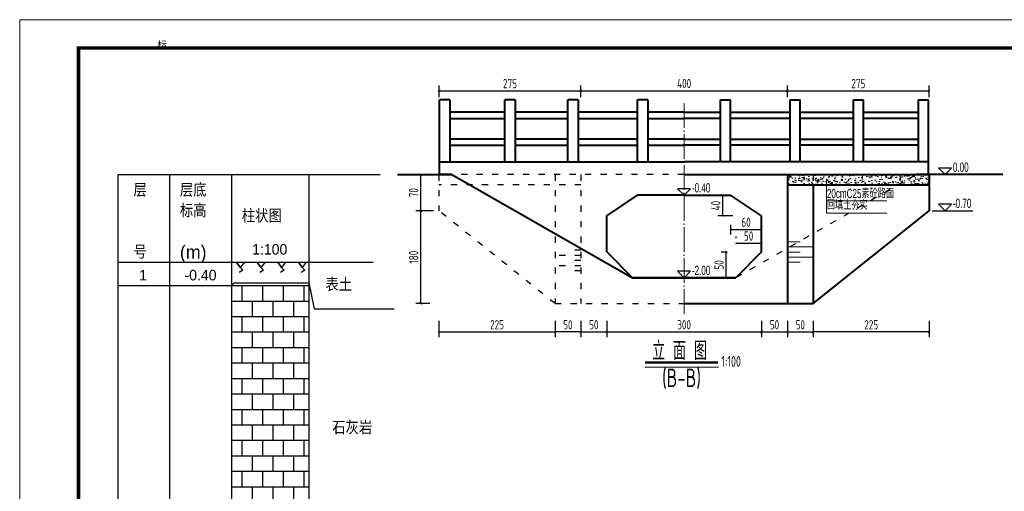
# Model space of a CAD drawing. Header units: inches. Extents: x 97745 to 142261, y 62673 to 100665.
# Tile 14 of 148: x 103884 to 105792, y 69455 to 70369. Entities that reach past the tile are written whole.
import ezdxf
from ezdxf.enums import TextEntityAlignment as Align

# ---------------------------------------------------------------- set-up
doc = ezdxf.new("R2010")
doc.units = ezdxf.units.IN
doc.header["$MEASUREMENT"] = 0
for name, pattern in [('ACAD_ISO03W100', [30, 12, -18]), ('ACAD_ISO04W100', [30, 24, -3, 0, -3]), ('DASHED2', [0.375, 0.25, -0.125])]:
    doc.linetypes.add(name, pattern=pattern)
doc.layers.get('0').update_dxf_attribs({"lineweight": 15})
for name, color, linetype, lineweight in [('00、2粗实线', 1, 'Continuous', 40), ('00、4细实线', 4, 'Continuous', 18), ('05、8号淡显', 8, 'Continuous', 18), ('BM1', 7, 'Continuous', 15), ('中心线', 3, 'ACAD_ISO04W100', 18), ('标注', 3, 'Continuous', 18), ('栏杆', 5, 'Continuous', 40), ('细实线', 4, 'Continuous', 15), ('细线', 7, 'Continuous', 25), ('虚线', 2, 'ACAD_ISO03W100', 25), ('虚线1', 5, 'DASHED2', 20), ('轮廓线', 1, 'Continuous', 40)]:
    doc.layers.add(name, color=color, linetype=linetype, lineweight=lineweight)
for name, color, linetype in [('1', 7, 'Continuous'), ('6', 7, 'Continuous'), ('dim', 4, 'Continuous'), ('断面标高标注', 3, 'Continuous')]:
    doc.layers.add(name, color=color, linetype=linetype)
doc.styles.add('03、he-e', font='hztxt_e.shx', dxfattribs={"width": 0.65, "bigfont": 'hztxt.shx'})
doc.styles.add('HZTXT', font='tssdeng.shx', dxfattribs={"width": 0.75, "bigfont": 'hztxt.shx'})
doc.styles.add('三级钢', font='tssdeng.shx', dxfattribs={"width": 0.7, "height": 30, "bigfont": 'hztxt.shx'})
doc.styles.add('宋体', font='SIMFANG.TTF', dxfattribs={"width": 0.8, "height": 3.5})
doc.styles.add('楷体', font='hztxt_e.shx', dxfattribs={"width": 0.7, "bigfont": 'hztxt.shx'})
doc.dimstyles.new('3', dxfattribs={"dimtxt": 25, "dimasz": 12, "dimexe": 10, "dimexo": 30, "dimgap": 5, "dimtad": 1, "dimdec": 0, "dimzin": 0, "dimdsep": 46, "dimtxsty": 'HZTXT', "dimblk": 'ARCHTICK', "dimcen": 0, "dimclrt": 7, "dimazin": 2, "dimtfac": 1, "dimtdec": 0, "dimtix": 1, "dimtmove": 2, "dimatfit": 3, "dimfxl": 250, "dimtolj": 1, "dimtzin": 0, "dimarcsym": 0})

# ---------------------------------------------------------------- blocks, each defined once
blk = doc.blocks.new('_ArchTick')
at = {"color": 0, "linetype": 'ByBlock', "const_width": 0.15}
blk.add_lwpolyline([(-0.5, -0.5), (0.5, 0.5)], dxfattribs=at)
blk = doc.blocks.new('*D905')
at = {"color": 0, "lineweight": -2}
for p, q in [((104696.7, 70219.1), (104696.7, 70241.4)), ((104971.7, 70219.1), (104971.7, 70241.4)), ((104696.7, 70231.4), (104971.7, 70231.4))]:
    blk.add_line(p, q, dxfattribs=at)
at = {"color": 0, "lineweight": -2, "xscale": 5, "yscale": 5, "zscale": 5, "rotation": 180}
blk.add_blockref('_ArchTick', (104696.7, 70231.4), dxfattribs=at)
at = {"color": 0, "lineweight": -2, "xscale": 5, "yscale": 5, "zscale": 5}
blk.add_blockref('_ArchTick', (104971.7, 70231.4), dxfattribs=at)
at = {"color": 7, "insert": (104834.2, 70245.4), "char_height": 18, "attachment_point": 5, "style": 'HZTXT'}
blk.add_mtext('\\A1;275', dxfattribs=at)
blk = doc.blocks.new('*D906')
at = {"color": 0, "lineweight": -2}
for p, q in [((104971.7, 70219.1), (104971.7, 70241.4)), ((105371.7, 70219.1), (105371.7, 70241.4)), ((104971.7, 70231.4), (105371.7, 70231.4))]:
    blk.add_line(p, q, dxfattribs=at)
at = {"color": 0, "lineweight": -2, "xscale": 5, "yscale": 5, "zscale": 5, "rotation": 180}
blk.add_blockref('_ArchTick', (104971.7, 70231.4), dxfattribs=at)
at = {"color": 0, "lineweight": -2, "xscale": 5, "yscale": 5, "zscale": 5}
blk.add_blockref('_ArchTick', (105371.7, 70231.4), dxfattribs=at)
at = {"color": 7, "insert": (105171.7, 70245.4), "char_height": 18, "attachment_point": 5, "style": 'HZTXT'}
blk.add_mtext('\\A1;400', dxfattribs=at)
blk = doc.blocks.new('*D907')
at = {"color": 0, "lineweight": -2}
for p, q in [((105371.7, 70219.1), (105371.7, 70241.4)), ((105646.7, 70219.1), (105646.7, 70241.4)), ((105371.7, 70231.4), (105646.7, 70231.4))]:
    blk.add_line(p, q, dxfattribs=at)
at = {"color": 0, "lineweight": -2, "xscale": 5, "yscale": 5, "zscale": 5, "rotation": 180}
blk.add_blockref('_ArchTick', (105371.7, 70231.4), dxfattribs=at)
at = {"color": 0, "lineweight": -2, "xscale": 5, "yscale": 5, "zscale": 5}
blk.add_blockref('_ArchTick', (105646.7, 70231.4), dxfattribs=at)
at = {"color": 7, "insert": (105509.2, 70245.4), "char_height": 18, "attachment_point": 5, "style": 'HZTXT'}
blk.add_mtext('\\A1;275', dxfattribs=at)
blk = doc.blocks.new('*D908')
at = {"color": 0, "lineweight": -2}
for p, q in [((104696.6, 69785.5), (104696.6, 69753.8)), ((104921.4, 69785.5), (104921.4, 69753.8)), ((104696.6, 69763.8), (104921.4, 69763.8))]:
    blk.add_line(p, q, dxfattribs=at)
at = {"color": 0, "lineweight": -2, "xscale": 5, "yscale": 5, "zscale": 5, "rotation": 180}
blk.add_blockref('_ArchTick', (104696.6, 69763.8), dxfattribs=at)
at = {"color": 0, "lineweight": -2, "xscale": 5, "yscale": 5, "zscale": 5}
blk.add_blockref('_ArchTick', (104921.4, 69763.8), dxfattribs=at)
at = {"color": 7, "insert": (104809, 69777.8), "char_height": 18, "attachment_point": 5, "style": 'HZTXT'}
blk.add_mtext('\\A1;225', dxfattribs=at)
blk = doc.blocks.new('*D909')
at = {"color": 0, "lineweight": -2}
for p, q in [((104971.5, 69785.5), (104971.5, 69753.8)), ((105021.6, 69785.5), (105021.6, 69753.8)), ((104971.5, 69763.8), (105021.6, 69763.8))]:
    blk.add_line(p, q, dxfattribs=at)
at = {"color": 0, "lineweight": -2, "xscale": 5, "yscale": 5, "zscale": 5, "rotation": 180}
blk.add_blockref('_ArchTick', (104971.5, 69763.8), dxfattribs=at)
at = {"color": 0, "lineweight": -2, "xscale": 5, "yscale": 5, "zscale": 5}
blk.add_blockref('_ArchTick', (105021.6, 69763.8), dxfattribs=at)
at = {"color": 7, "insert": (104996.5, 69777.8), "char_height": 18, "attachment_point": 5, "style": 'HZTXT'}
blk.add_mtext('\\A1;50', dxfattribs=at)
blk = doc.blocks.new('*D910')
at = {"color": 0, "lineweight": -2}
for p, q in [((105021.6, 69785.5), (105021.6, 69753.8)), ((105321.6, 69785.5), (105321.6, 69753.8)), ((105021.6, 69763.8), (105321.6, 69763.8))]:
    blk.add_line(p, q, dxfattribs=at)
at = {"color": 0, "lineweight": -2, "xscale": 5, "yscale": 5, "zscale": 5, "rotation": 180}
blk.add_blockref('_ArchTick', (105021.6, 69763.8), dxfattribs=at)
at = {"color": 0, "lineweight": -2, "xscale": 5, "yscale": 5, "zscale": 5}
blk.add_blockref('_ArchTick', (105321.6, 69763.8), dxfattribs=at)
at = {"color": 7, "insert": (105171.6, 69777.8), "char_height": 18, "attachment_point": 5, "style": 'HZTXT'}
blk.add_mtext('\\A1;300', dxfattribs=at)
blk = doc.blocks.new('*D911')
at = {"color": 0, "lineweight": -2}
for p, q in [((105321.6, 69785.5), (105321.6, 69753.8)), ((105371.7, 69785.5), (105371.7, 69753.8)), ((105321.6, 69763.8), (105371.7, 69763.8))]:
    blk.add_line(p, q, dxfattribs=at)
at = {"color": 0, "lineweight": -2, "xscale": 5, "yscale": 5, "zscale": 5, "rotation": 180}
blk.add_blockref('_ArchTick', (105321.6, 69763.8), dxfattribs=at)
at = {"color": 0, "lineweight": -2, "xscale": 5, "yscale": 5, "zscale": 5}
blk.add_blockref('_ArchTick', (105371.7, 69763.8), dxfattribs=at)
at = {"color": 7, "insert": (105346.6, 69777.8), "char_height": 18, "attachment_point": 5, "style": 'HZTXT'}
blk.add_mtext('\\A1;50', dxfattribs=at)
blk = doc.blocks.new('*D915')
at = {"color": 0, "lineweight": -2}
for p, q in [((104685.9, 69998.8), (104651.5, 69998.8)), ((104661.5, 69818.8), (104661.5, 69998.8)), ((104678.9, 69818.8), (104651.5, 69818.8))]:
    blk.add_line(p, q, dxfattribs=at)
at = {"color": 0, "lineweight": -2, "xscale": 5, "yscale": 5, "zscale": 5}
for p, rotation in [((104661.5, 69998.8), 90), ((104661.5, 69818.8), 270)]:
    blk.add_blockref('_ArchTick', p, dxfattribs=dict(at, rotation=rotation))
at = {"color": 7, "insert": (104647.5, 69908.8), "char_height": 18, "attachment_point": 5, "rotation": 90, "style": 'HZTXT'}
blk.add_mtext('\\A1;180', dxfattribs=at)
blk = doc.blocks.new('*D916')
at = {"color": 0, "lineweight": -2}
for p, q in [((104686.7, 70068.8), (104651.5, 70068.8)), ((104661.5, 69998.8), (104661.5, 70068.8)), ((104685.9, 69998.8), (104651.5, 69998.8))]:
    blk.add_line(p, q, dxfattribs=at)
at = {"color": 0, "lineweight": -2, "xscale": 5, "yscale": 5, "zscale": 5}
for p, rotation in [((104661.5, 70068.8), 90), ((104661.5, 69998.8), 270)]:
    blk.add_blockref('_ArchTick', p, dxfattribs=dict(at, rotation=rotation))
at = {"color": 7, "insert": (104647.5, 70033.8), "char_height": 18, "attachment_point": 5, "rotation": 90, "style": 'HZTXT'}
blk.add_mtext('\\A1;70', dxfattribs=at)
blk = doc.blocks.new('*D923')
at = {"color": 0, "lineweight": -2}
for p, q in [((104921.4, 69785.5), (104921.4, 69753.8)), ((104971.5, 69785.5), (104971.5, 69753.8)), ((104971.5, 69763.8), (104921.4, 69763.8))]:
    blk.add_line(p, q, dxfattribs=at)
at = {"color": 0, "lineweight": -2, "xscale": 5, "yscale": 5, "zscale": 5, "rotation": 180}
blk.add_blockref('_ArchTick', (104921.4, 69763.8), dxfattribs=at)
at = {"color": 0, "lineweight": -2, "xscale": 5, "yscale": 5, "zscale": 5}
blk.add_blockref('_ArchTick', (104971.5, 69763.8), dxfattribs=at)
at = {"color": 7, "insert": (104946.4, 69777.8), "char_height": 18, "attachment_point": 5, "style": 'HZTXT'}
blk.add_mtext('\\A1;50', dxfattribs=at)
blk = doc.blocks.new('*D924')
at = {"color": 0, "lineweight": -2}
for p, q in [((105421.8, 69785.5), (105421.8, 69753.8)), ((105646.6, 69785.5), (105646.6, 69753.8)), ((105646.6, 69763.8), (105421.8, 69763.8))]:
    blk.add_line(p, q, dxfattribs=at)
at = {"color": 0, "lineweight": -2, "xscale": 5, "yscale": 5, "zscale": 5, "rotation": 180}
blk.add_blockref('_ArchTick', (105421.8, 69763.8), dxfattribs=at)
at = {"color": 0, "lineweight": -2, "xscale": 5, "yscale": 5, "zscale": 5}
blk.add_blockref('_ArchTick', (105646.6, 69763.8), dxfattribs=at)
at = {"color": 7, "insert": (105534.2, 69777.8), "char_height": 18, "attachment_point": 5, "style": 'HZTXT'}
blk.add_mtext('\\A1;225', dxfattribs=at)
blk = doc.blocks.new('*D925')
at = {"color": 0, "lineweight": -2}
for p, q in [((105371.7, 69785.5), (105371.7, 69753.8)), ((105421.8, 69785.5), (105421.8, 69753.8)), ((105371.7, 69763.8), (105421.8, 69763.8))]:
    blk.add_line(p, q, dxfattribs=at)
at = {"color": 0, "lineweight": -2, "xscale": 5, "yscale": 5, "zscale": 5, "rotation": 180}
blk.add_blockref('_ArchTick', (105371.7, 69763.8), dxfattribs=at)
at = {"color": 0, "lineweight": -2, "xscale": 5, "yscale": 5, "zscale": 5}
blk.add_blockref('_ArchTick', (105421.8, 69763.8), dxfattribs=at)
at = {"color": 7, "insert": (105396.7, 69777.8), "char_height": 18, "attachment_point": 5, "style": 'HZTXT'}
blk.add_mtext('\\A1;50', dxfattribs=at)
blk = doc.blocks.new('*D958')
at = {"color": 0, "lineweight": -2}
for p, q in [((105261.6, 69971.5), (105261.6, 69952.5)), ((105261.6, 69962.5), (105321.6, 69962.5)), ((105321.6, 69948), (105321.6, 69952.5))]:
    blk.add_line(p, q, dxfattribs=at)
at = {"color": 0, "lineweight": -2, "xscale": 5, "yscale": 5, "zscale": 5, "rotation": 180}
blk.add_blockref('_ArchTick', (105261.6, 69962.5), dxfattribs=at)
at = {"color": 0, "lineweight": -2, "xscale": 5, "yscale": 5, "zscale": 5}
blk.add_blockref('_ArchTick', (105321.6, 69962.5), dxfattribs=at)
at = {"color": 7, "insert": (105291.6, 69976.5), "char_height": 18, "attachment_point": 5, "style": 'HZTXT'}
blk.add_mtext('\\A1;60', dxfattribs=at)
blk = doc.blocks.new('*D959')
at = {"color": 0, "lineweight": -2}
for p, q in [((105230.8, 70028.8), (105236.9, 70028.8)), ((105246.9, 69988.8), (105246.9, 70028.8)), ((105265.7, 69988.8), (105236.9, 69988.8))]:
    blk.add_line(p, q, dxfattribs=at)
at = {"color": 0, "lineweight": -2, "xscale": 5, "yscale": 5, "zscale": 5}
for p, rotation in [((105246.9, 70028.8), 90), ((105246.9, 69988.8), 270)]:
    blk.add_blockref('_ArchTick', p, dxfattribs=dict(at, rotation=rotation))
at = {"color": 7, "insert": (105232.9, 70008.8), "char_height": 18, "attachment_point": 5, "rotation": 90, "style": 'HZTXT'}
blk.add_mtext('\\A1;40', dxfattribs=at)
blk = doc.blocks.new('*D960')
at = {"color": 0, "lineweight": -2}
for p, q in [((105271.6, 69948.8), (105271.6, 69945.8)), ((105321.6, 69948.8), (105321.6, 69945.8)), ((105271.6, 69935.8), (105321.6, 69935.8))]:
    blk.add_line(p, q, dxfattribs=at)
at = {"color": 0, "lineweight": -2, "xscale": 5, "yscale": 5, "zscale": 5, "rotation": 180}
blk.add_blockref('_ArchTick', (105271.6, 69935.8), dxfattribs=at)
at = {"color": 0, "lineweight": -2, "xscale": 5, "yscale": 5, "zscale": 5}
blk.add_blockref('_ArchTick', (105321.6, 69935.8), dxfattribs=at)
at = {"color": 7, "insert": (105296.6, 69949.8), "char_height": 18, "attachment_point": 5, "style": 'HZTXT'}
blk.add_mtext('\\A1;50', dxfattribs=at)
blk = doc.blocks.new('*D961')
at = {"color": 0, "lineweight": -2}
for p, q in [((105254.9, 69918.8), (105243.3, 69918.8)), ((105253.3, 69868.8), (105253.3, 69918.8)), ((105255.5, 69868.8), (105243.3, 69868.8))]:
    blk.add_line(p, q, dxfattribs=at)
at = {"color": 0, "lineweight": -2, "xscale": 5, "yscale": 5, "zscale": 5}
for p, rotation in [((105253.3, 69918.8), 90), ((105253.3, 69868.8), 270)]:
    blk.add_blockref('_ArchTick', p, dxfattribs=dict(at, rotation=rotation))
at = {"color": 7, "insert": (105239.3, 69893.8), "char_height": 18, "attachment_point": 5, "rotation": 90, "style": 'HZTXT'}
blk.add_mtext('\\A1;50', dxfattribs=at)

msp = doc.modelspace()

# ---------------------------------------------------------------- hatches: boundary and pattern name
at = {"layer": '00、4细实线'}
h = msp.add_hatch(dxfattribs=at)
h.set_pattern_fill('AR-CONC,_O', color=256, scale=0.1, pattern_type=2)
h.set_pattern_definition([(50, (-526142.958, 114110.62), (18.2184669, -1.59390855), [1.905, -20.955]), (355, (-526142.958, 114110.62), (-3.5242826, 19.1056643), [1.524, -16.764]), (100.451, (-526141.44, 114110.487), (14.69425017, 17.5116688), [1.619, -17.809]), (46.1842, (-526142.958, 114115.7), (27.1079041, -4.2042328), [2.8575, -31.4325]), (96.6356, (-526140.7, 114115.35), (23.7404234, 24.7425556), [2.4285, -26.7135]), (351.184, (-526142.958, 114115.7), (23.7404606, 24.7425118), [2.286, -25.146]), (21, (-526140.418, 114114.43), (15.161488, -10.22655185), [1.905, -20.955]), (326, (-526140.418, 114114.43), (6.18020283, 18.4187966), [1.524, -16.764]), (71.4514, (-526139.155, 114113.577), (21.3416491, 8.19228577), [1.619, -17.809]), (37.5, (-526142.9584, 114110.62), (0.308860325, 8.45550389), [0, -16.5608, 0, -17.018, 0, -16.8275]), (7.5, (-526142.958, 114110.62), (6.68196625, 10.01805748), [0, -9.7028, 0, -16.1798, 0, -6.4135]), (327.5, (-526148.6226, 114110.62), (13.55905952, -0.5728744), [0, -6.35, 0, -19.812, 0, -26.289]), (317.5, (-526151.163, 114110.62), (14.81291814, 2.5426491), [0, -8.255, 0, -13.1572, 0, -18.669])])
h.paths.add_polyline_path([(105646.574, 70068.849), (105571.574, 70068.849), (105547.574, 70048.849), (105646.574, 70048.849)])
h.paths.add_polyline_path([(105571.574, 70068.849), (105421.681, 70068.849), (105421.681, 70048.849), (105547.574, 70048.849)])
h.paths.add_polyline_path([(105421.681, 70068.849), (105371.681, 70068.849), (105371.681, 70048.849), (105421.681, 70048.849)])

# ---------------------------------------------------------------- linework, layer by layer
at = {"ltscale": 5}
msp.add_line((105238.003, 69695.805), (105095.728, 69695.805), dxfattribs=at)
at = {"layer": '00、2粗实线', "ltscale": 2}
for p, q in [((104721.574, 70068.849), (104696.574, 70068.849)), ((105171.574, 70068.849), (105646.574, 70068.849)), ((105371.681, 70068.849), (105371.678, 69818.843)), ((105789.49, 70068.849), (105621.574, 70068.849)), ((105646.574, 70068.849), (105646.574, 69998.849)), ((105371.681, 70048.849), (105646.574, 70048.849)), ((105421.681, 70048.849), (105421.678, 69818.843)), ((105021.574, 69988.849), (105081.574, 70028.849)), ((105171.574, 70028.849), (105081.574, 70028.849)), ((105171.574, 70028.849), (105261.574, 70028.849)), ((105321.574, 69988.849), (105261.574, 70028.849)), ((105021.574, 69918.852), (105021.574, 69988.849)), ((105321.574, 69918.852), (105321.574, 69988.849)), ((105421.678, 69818.842), (105646.574, 69998.849)), ((105021.574, 69918.852), (105071.575, 69868.851)), ((105321.574, 69918.852), (105271.574, 69868.851)), ((105171.574, 69868.849), (105071.574, 69868.849)), ((105271.574, 69868.849), (105171.574, 69868.849)), ((105171.574, 69868.849), (105271.574, 69868.849)), ((105171.574, 69818.846), (105421.678, 69818.842))]:
    msp.add_line(p, q, dxfattribs=at)
at = {"layer": '00、2粗实线'}
msp.add_lwpolyline([(104616.392, 70068.849), (104721.574, 70068.849), (105071.574, 69868.849), (105171.574, 69868.849)], dxfattribs=at)
at = {"layer": '1'}
for p, q in [((104074.427, 70068.849), (104294.427, 70068.849)), ((104074.427, 70068.849), (104074.427, 69198.849)), ((104074.427, 70068.849), (104294.427, 70068.849)), ((104174.427, 70068.849), (104174.427, 69198.849)), ((104294.427, 70068.849), (104294.427, 69198.849)), ((104294.427, 70068.849), (104294.427, 69198.849)), ((104294.427, 70068.849), (104582.575, 70068.849)), ((104294.427, 70068.849), (104582.575, 70068.849)), ((104444.427, 70068.849), (104444.427, 69198.849)), ((104074.427, 69898.849), (104294.427, 69898.849)), ((104294.427, 69898.849), (104569.16, 69898.849))]:
    msp.add_line(p, q, dxfattribs=at)
at = {"layer": '6'}
for p, q in [((104304.427, 69898.849), (104319.427, 69898.849)), ((104311.427, 69888.849), (104304.427, 69898.849)), ((104304.427, 69898.849), (104311.427, 69888.849)), ((104319.427, 69898.849), (104311.427, 69888.849)), ((104344.427, 69898.849), (104359.427, 69898.849)), ((104351.427, 69888.849), (104344.427, 69898.849)), ((104344.427, 69898.849), (104351.427, 69888.849)), ((104359.427, 69898.849), (104351.427, 69888.849)), ((104384.427, 69898.849), (104399.427, 69898.849)), ((104391.427, 69888.849), (104384.427, 69898.849)), ((104384.427, 69898.849), (104391.427, 69888.849)), ((104399.427, 69898.849), (104391.427, 69888.849)), ((104424.427, 69898.849), (104439.427, 69898.849)), ((104431.427, 69888.849), (104424.427, 69898.849)), ((104424.427, 69898.849), (104431.427, 69888.849)), ((104439.427, 69898.849), (104431.427, 69888.849)), ((104316.427, 69883.849), (104309.427, 69878.849)), ((104311.427, 69888.849), (104316.427, 69883.849)), ((104356.427, 69883.849), (104349.427, 69878.849)), ((104351.427, 69888.849), (104356.427, 69883.849)), ((104396.427, 69883.849), (104389.427, 69878.849)), ((104391.427, 69888.849), (104396.427, 69883.849)), ((104436.427, 69883.849), (104429.427, 69878.849)), ((104431.427, 69888.849), (104436.427, 69883.849)), ((104074.427, 69853.849), (104294.427, 69853.849)), ((104294.427, 69853.849), (104299.427, 69858.849)), ((104294.427, 69853.849), (104444.427, 69853.849)), ((104299.427, 69858.849), (104444.427, 69858.849)), ((104314.427, 69853.849), (104314.427, 69823.849)), ((104354.427, 69853.849), (104354.427, 69823.849)), ((104394.427, 69853.849), (104394.427, 69823.849)), ((104434.427, 69853.849), (104434.427, 69823.849)), ((104444.427, 69858.849), (104454.427, 69808.849)), ((104294.427, 69823.849), (104444.427, 69823.849)), ((104334.427, 69823.849), (104334.427, 69793.849)), ((104374.427, 69823.849), (104374.427, 69793.849)), ((104414.427, 69823.849), (104414.427, 69793.849)), ((104454.427, 69808.849), (104609.473, 69808.849)), ((104294.427, 69793.849), (104444.427, 69793.849)), ((104314.427, 69793.849), (104314.427, 69763.849)), ((104354.427, 69793.849), (104354.427, 69763.849)), ((104394.427, 69793.849), (104394.427, 69763.849)), ((104434.427, 69793.849), (104434.427, 69763.849)), ((104294.427, 69763.849), (104444.427, 69763.849)), ((104334.427, 69763.849), (104334.427, 69733.849)), ((104374.427, 69763.849), (104374.427, 69733.849)), ((104414.427, 69763.849), (104414.427, 69733.849)), ((104294.427, 69733.849), (104444.427, 69733.849)), ((104314.427, 69733.849), (104314.427, 69703.849)), ((104354.427, 69733.849), (104354.427, 69703.849)), ((104394.427, 69733.849), (104394.427, 69703.849)), ((104434.427, 69733.849), (104434.427, 69703.849)), ((104294.427, 69703.849), (104444.427, 69703.849)), ((104334.427, 69703.849), (104334.427, 69673.849)), ((104374.427, 69703.849), (104374.427, 69673.849)), ((104414.427, 69703.849), (104414.427, 69673.849)), ((104294.427, 69673.849), (104444.427, 69673.849)), ((104314.427, 69673.849), (104314.427, 69643.849)), ((104354.427, 69673.849), (104354.427, 69643.849)), ((104394.427, 69673.849), (104394.427, 69643.849)), ((104434.427, 69673.849), (104434.427, 69643.849)), ((104294.427, 69643.849), (104444.427, 69643.849)), ((104334.427, 69643.849), (104334.427, 69613.849)), ((104374.427, 69643.849), (104374.427, 69613.849)), ((104414.427, 69643.849), (104414.427, 69613.849)), ((104294.427, 69613.849), (104444.427, 69613.849)), ((104314.427, 69613.849), (104314.427, 69583.849)), ((104354.427, 69613.849), (104354.427, 69583.849)), ((104394.427, 69613.849), (104394.427, 69583.849)), ((104434.427, 69613.849), (104434.427, 69583.849)), ((104294.427, 69583.849), (104444.427, 69583.849)), ((104334.427, 69583.849), (104334.427, 69553.849)), ((104374.427, 69583.849), (104374.427, 69553.849)), ((104414.427, 69583.849), (104414.427, 69553.849)), ((104294.427, 69553.849), (104444.427, 69553.849)), ((104314.427, 69553.849), (104314.427, 69523.849)), ((104354.427, 69553.849), (104354.427, 69523.849)), ((104394.427, 69553.849), (104394.427, 69523.849)), ((104434.427, 69553.849), (104434.427, 69523.849)), ((104294.427, 69523.849), (104444.427, 69523.849)), ((104334.427, 69523.849), (104334.427, 69493.849)), ((104374.427, 69523.849), (104374.427, 69493.849)), ((104414.427, 69523.849), (104414.427, 69493.849)), ((104294.427, 69493.849), (104444.427, 69493.849)), ((104314.427, 69493.849), (104314.427, 69463.849)), ((104354.427, 69493.849), (104354.427, 69463.849)), ((104394.427, 69493.849), (104394.427, 69463.849)), ((104434.427, 69493.849), (104434.427, 69463.849)), ((104294.427, 69463.849), (104444.427, 69463.849)), ((104334.427, 69463.849), (104334.427, 69433.849)), ((104374.427, 69463.849), (104374.427, 69433.849)), ((104414.427, 69463.849), (104414.427, 69433.849))]:
    msp.add_line(p, q, dxfattribs=at)
at = {"layer": 'BM1', "const_width": 0.677}
msp.add_lwpolyline([(103884.392, 70368.825), (106757.447, 70368.825), (106757.447, 68337.154), (103884.392, 68337.154), (103884.392, 70368.825)], dxfattribs=at)
at = {"layer": 'BM1'}
msp.add_lwpolyline([(103884.392, 70368.825), (106757.447, 70368.825), (106757.447, 68337.154), (103884.392, 68337.154)], close=True, dxfattribs=at)
at = {"layer": 'BM1', "color": 0, "linetype": 'Continuous', "const_width": 6.771}
msp.add_lwpolyline([(103998.049, 68371.008), (103998.049, 70314.449), (106723.593, 70314.449), (106723.593, 68371.008)], close=True, dxfattribs=at)
at = {"layer": 'dim'}
for p, q in [((105652.19, 70068.849), (105731.37, 70068.849)), ((105652.19, 69998.849), (105731.37, 69998.849))]:
    msp.add_line(p, q, dxfattribs=at)
for points in [[(105664.792, 70081.447), (105677.39, 70068.849), (105689.988, 70081.447)], [(105664.792, 70011.447), (105677.39, 69998.849), (105689.988, 70011.447)]]:
    msp.add_lwpolyline(points, close=True, dxfattribs=at)
at = {"layer": '中心线', "ltscale": 2}
msp.add_line((105171.574, 69798.723), (105171.574, 70212.434), dxfattribs=at)
at = {"layer": '断面标高标注'}
for p, q in [((105146.374, 70028.849), (105225.555, 70028.849)), ((105146.374, 69868.849), (105225.555, 69868.849))]:
    msp.add_line(p, q, dxfattribs=at)
for points in [[(105158.976, 70041.447), (105171.574, 70028.849), (105184.172, 70041.447)], [(105158.976, 69881.447), (105171.574, 69868.849), (105184.172, 69881.447)]]:
    msp.add_lwpolyline(points, close=True, dxfattribs=at)
at = {"layer": '标注', "color": 9, "ltscale": 0.5}
for p, q in [((105447.813, 70017.837), (105564.301, 70017.837)), ((105447.813, 69994.108), (105564.301, 69994.108))]:
    msp.add_line(p, q, dxfattribs=at)
msp.add_lwpolyline([(105447.813, 69994.108), (105447.813, 70060.507), (105447.813, 70060.507)], dxfattribs=at)
at = {"layer": '栏杆'}
for p, q in [((104697.718, 70093.849), (104697.718, 70213.849)), ((104717.718, 70213.849), (104697.718, 70213.849)), ((104717.718, 70213.849), (104717.718, 70093.849)), ((104824.213, 70093.849), (104824.213, 70213.849)), ((104844.213, 70213.849), (104824.213, 70213.849)), ((104844.213, 70213.849), (104844.213, 70093.849)), ((104946.574, 70093.849), (104946.574, 70213.849)), ((104966.574, 70213.849), (104946.574, 70213.849)), ((104966.574, 70213.849), (104966.574, 70093.849)), ((105081.574, 70093.849), (105081.574, 70213.849)), ((105101.574, 70213.849), (105081.574, 70213.849)), ((105101.574, 70213.849), (105101.574, 70093.849)), ((105241.574, 70213.849), (105241.574, 70093.849)), ((105241.574, 70213.849), (105261.574, 70213.849)), ((105261.574, 70093.849), (105261.574, 70213.849)), ((105376.574, 70213.849), (105376.574, 70093.849)), ((105376.574, 70213.849), (105396.574, 70213.849)), ((105396.574, 70093.849), (105396.574, 70213.849)), ((105499.213, 70213.849), (105499.213, 70093.849)), ((105499.213, 70213.849), (105519.213, 70213.849)), ((105519.213, 70093.849), (105519.213, 70213.849)), ((105625.431, 70213.849), (105625.431, 70093.849)), ((105625.431, 70213.849), (105645.431, 70213.849)), ((105645.431, 70093.849), (105645.431, 70213.849)), ((104824.213, 70189.849), (104717.718, 70189.849)), ((104717.718, 70177.849), (104824.213, 70177.849)), ((104946.574, 70189.849), (104844.213, 70189.849)), ((104844.213, 70177.849), (104946.574, 70177.849)), ((105081.574, 70189.849), (104966.574, 70189.849)), ((104966.574, 70177.849), (105081.574, 70177.849)), ((105171.574, 70189.849), (105101.574, 70189.849)), ((105101.574, 70177.849), (105171.574, 70177.849)), ((105171.574, 70189.849), (105241.574, 70189.849)), ((105241.574, 70177.849), (105171.574, 70177.849)), ((105261.574, 70189.849), (105376.574, 70189.849)), ((105376.574, 70177.849), (105261.574, 70177.849)), ((105396.574, 70189.849), (105499.213, 70189.849)), ((105499.213, 70177.849), (105396.574, 70177.849)), ((105519.213, 70189.849), (105625.431, 70189.849)), ((105625.431, 70177.849), (105519.213, 70177.849)), ((104824.213, 70137.849), (104717.718, 70137.849)), ((104717.718, 70125.849), (104824.213, 70125.849)), ((104946.574, 70137.849), (104844.213, 70137.849)), ((104844.213, 70125.849), (104946.574, 70125.849)), ((105081.574, 70137.849), (104966.574, 70137.849)), ((104966.574, 70125.849), (105081.574, 70125.849)), ((105171.574, 70137.849), (105101.574, 70137.849)), ((105101.574, 70125.849), (105171.574, 70125.849)), ((105171.574, 70137.849), (105241.574, 70137.849)), ((105241.574, 70125.849), (105171.574, 70125.849)), ((105261.574, 70137.849), (105376.574, 70137.849)), ((105376.574, 70125.849), (105261.574, 70125.849)), ((105396.574, 70137.849), (105499.213, 70137.849)), ((105499.213, 70125.849), (105396.574, 70125.849)), ((105519.213, 70137.849), (105625.431, 70137.849)), ((105625.431, 70125.849), (105519.213, 70125.849))]:
    msp.add_line(p, q, dxfattribs=at)
at = {"layer": '细实线'}
for p, q in [((105371.68, 69938.846), (105396.68, 69938.846)), ((105371.68, 69928.846), (105421.68, 69928.846)), ((105371.68, 69918.846), (105396.68, 69918.846)), ((105371.679, 69898.846), (105396.679, 69898.846)), ((105371.68, 69908.846), (105421.68, 69908.846))]:
    msp.add_line(p, q, dxfattribs=at)
at = {"layer": '细线', "ltscale": 5, "const_width": 4.8}
msp.add_lwpolyline([(105095.728, 69704.553), (105237.514, 69704.553)], dxfattribs=at)
at = {"layer": '虚线'}
for p, q in [((104696.574, 70068.849), (104696.574, 69998.849)), ((105171.574, 70068.849), (104697.718, 70068.849)), ((104921.713, 70068.89), (104921.471, 69818.89)), ((104971.713, 70068.849), (104971.471, 69818.849)), ((105621.574, 70068.849), (105271.574, 69868.849)), ((105421.681, 70068.849), (105421.681, 70048.849)), ((104971.697, 70048.849), (104696.574, 70048.849)), ((104921.471, 69818.849), (104696.574, 69998.849)), ((104971.578, 69912.179), (104921.578, 69912.179)), ((104971.578, 69922.179), (104946.578, 69922.179)), ((104971.578, 69892.179), (104921.578, 69892.179)), ((104971.578, 69902.179), (104946.578, 69902.179)), ((104971.579, 69882.179), (104946.579, 69882.179)), ((104921.471, 69818.849), (105171.574, 69818.846))]:
    msp.add_line(p, q, dxfattribs=at)
at = {"layer": '虚线1', "ltscale": 2}
msp.add_line((105346.278, 69773.142), (105346.678, 69773.142), dxfattribs=at)
at = {"layer": '轮廓线'}
for p, q in [((104697.718, 70093.849), (105171.574, 70093.849)), ((104697.718, 70068.849), (104697.718, 70093.849)), ((105645.431, 70093.849), (105171.574, 70093.849)), ((105645.431, 70068.849), (105645.431, 70093.849))]:
    msp.add_line(p, q, dxfattribs=at)

# ---------------------------------------------------------------- texts
at = {"ltscale": 5, "style": '三级钢', "width": 0.7}
for s, p in [('立 面 图', (105162.738, 69709.19)), ('(B-B)', (105166.621, 69656.853))]:
    msp.add_text(s, height=36, dxfattribs=at).set_placement(p, align=Align.CENTER)
msp.add_text('1:100', height=21, dxfattribs=at).set_placement((105243.803, 69696.293))
at = {"layer": '05、8号淡显', "style": '宋体'}
msp.add_text('标', height=13.6, dxfattribs=at).set_placement((104150.63, 70313.849))
at = {"layer": '1', "style": '楷体'}
for s, height, p in [('层', 25.84, (104104.427, 70025.849)), ('层底', 25.84, (104194.427, 70025.849)), ('标高', 25.84, (104194.427, 69985.849)), ('柱状图', 25.84, (104314.427, 69975.849)), ('号', 25.84, (104104.427, 69905.849)), ('(m)', 25.84, (104194.427, 69905.849)), ('1:100', 20.4, (104334.427, 69913.849))]:
    msp.add_text(s, height=height, dxfattribs=at).set_placement(p)
at = {"layer": '6', "style": '楷体'}
for s, height, p in [('1', 20.4, (104115.427, 69863.849)), ('表土', 25.84, (104476.488, 69842.622)), ('石灰岩', 25.84, (104489.725, 69565.24))]:
    msp.add_text(s, height=height, dxfattribs=at).set_placement(p)
msp.add_text('-0.40', height=20.4, dxfattribs=at).set_placement((104234.427, 69863.849), align=Align.CENTER)
at = {"layer": 'dim', "color": 3, "style": '03、he-e', "width": 0.65}
for s, p in [('0.00', (105692.51, 70068.849)), ('-0.70', (105692.51, 69998.849))]:
    msp.add_text(s, height=18, dxfattribs=at).set_placement(p, align=Align.BOTTOM_LEFT)
at = {"layer": '断面标高标注', "color": 3, "style": '03、he-e', "width": 0.65}
for s, p in [('-0.40', (105186.694, 70028.849)), ('-2.00', (105186.694, 69868.849))]:
    msp.add_text(s, height=18, dxfattribs=at).set_placement(p, align=Align.BOTTOM_LEFT)
at = {"layer": '标注', "color": 3, "style": '03、he-e', "width": 0.65}
for s, p in [('20cmC25素砼路面', (105448.313, 70017.837)), ('回填土夯实', (105448.313, 69995.337))]:
    msp.add_text(s, height=18, dxfattribs=at).set_placement(p, align=Align.BOTTOM_LEFT)

# ---------------------------------------------------------------- dimensions: what is measured, and where the dimension line sits
for base, p1, p2, picture, middle in [((104971.713, 70231.394), (104696.713, 70189.067), (104971.713, 70189.067), '*D905', (104834.213, 70245.394)), ((105371.713, 70231.394), (104971.713, 70189.067), (105371.713, 70189.067), '*D906', (105171.713, 70245.394)), ((105646.713, 70231.394), (105371.713, 70189.067), (105646.713, 70189.067), '*D907', (105509.213, 70245.394)), ((105321.574, 69962.512), (105261.574, 70001.515), (105321.574, 69977.986), '*D958', (105291.574, 69976.512)), ((105321.574, 69935.778), (105271.574, 69918.849), (105321.574, 69918.849), '*D960', (105296.574, 69949.778)), ((104921.367, 69763.793), (104696.574, 69815.498), (104921.367, 69815.498), '*D908', (104808.971, 69777.793)), ((105021.574, 69763.793), (104971.471, 69815.498), (105021.574, 69815.498), '*D909', (104996.522, 69777.793)), ((105321.574, 69763.793), (105021.574, 69815.498), (105321.574, 69815.498), '*D910', (105171.574, 69777.793)), ((105371.678, 69763.793), (105321.574, 69815.498), (105371.678, 69815.498), '*D911', (105346.626, 69777.793)), ((105421.782, 69763.793), (105371.678, 69815.498), (105421.782, 69815.498), '*D925', (105396.73, 69777.793))]:
    dim = msp.add_linear_dim(base=base, p1=p1, p2=p2, dimstyle='3', override={"dimtxt": 18, "dimasz": 5})
    dim.commit()
    dim.dimension.update_dxf_attribs({"geometry": picture, "text_midpoint": middle})
for base, p1, p2, angle, picture, middle in [((104661.483, 70068.849), (104715.851, 69998.849), (104716.664, 70068.849), 90, '*D916', (104647.483, 70033.849)), ((105246.857, 70028.849), (105295.669, 69988.849), (105260.812, 70028.849), 90, '*D959', (105232.857, 70008.849)), ((104661.483, 69998.849), (104708.927, 69818.849), (104715.851, 69998.849), 90, '*D915', (104647.483, 69908.849)), ((105253.343, 69918.849), (105285.483, 69868.849), (105284.919, 69918.849), 90, '*D961', (105239.343, 69893.849)), ((104921.367, 69763.793), (104971.471, 69815.498), (104921.367, 69815.498), 180, '*D923', (104946.419, 69777.793)), ((105421.782, 69763.793), (105646.574, 69815.498), (105421.782, 69815.498), 180, '*D924', (105534.178, 69777.793))]:
    dim = msp.add_linear_dim(base=base, p1=p1, p2=p2, angle=angle, dimstyle='3', override={"dimtxt": 18, "dimasz": 5})
    dim.commit()
    dim.dimension.update_dxf_attribs({"geometry": picture, "text_midpoint": middle})

doc.saveas('drawing.dxf')
